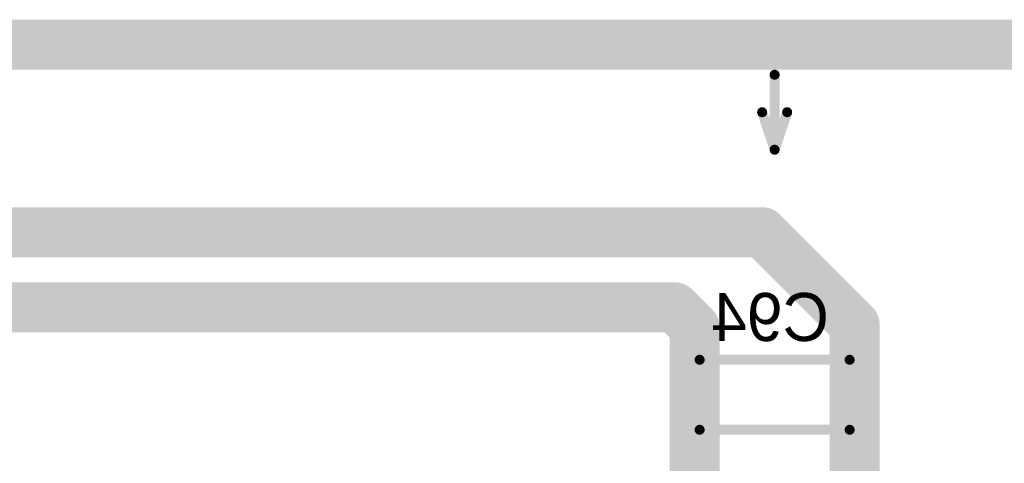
# Model space of a CAD drawing. Extents: x 74 to 326, y 70 to 232.
# Tile 124 of 138: x 113.9 to 133.59, y 221.63 to 230.5. Entities that reach past the tile are written whole.
import ezdxf

# ---------------------------------------------------------------- set-up
doc = ezdxf.new("R2010")
doc.units = 0
for name, color, linetype in [('Board', 3, 'CONTINUOUS'), ('Bot_Silk', 7, 'CONTINUOUS'), ('Bottom', 2, 'CONTINUOUS'), ('Gnd', 12, 'CONTINUOUS'), ('Pwr', 13, 'CONTINUOUS'), ('Top_Silk', 6, 'CONTINUOUS')]:
    doc.layers.add(name, color=color, linetype=linetype)

# ---------------------------------------------------------------- blocks, each defined once
blk = doc.blocks.new('UNIT_DISC')
at = {"linetype": 'CONTINUOUS', "const_width": 0.5}
blk.add_lwpolyline([(0.25, 0, 1), (-0.25, 0, 1)], format="xyb", close=True, dxfattribs=at)
blk = doc.blocks.new('1206_18485')
at = {"layer": 'Bot_Silk', "linetype": 'CONTINUOUS', "const_width": 0.2}
for points in [[(127.5, 222.3), (127.5, 223.7)], [(127.5, 223.7), (130.5, 223.7)], [(130.5, 223.7), (130.5, 222.3)], [(130.5, 222.3), (127.5, 222.3)]]:
    blk.add_lwpolyline(points, dxfattribs=at)
at = {"layer": 'Bot_Silk', "xscale": 0.2, "yscale": 0.2, "zscale": 0.2}
for p in [(127.5, 223.7), (127.5, 223.7), (130.5, 223.7), (130.5, 223.7), (127.5, 222.3), (127.5, 222.3), (130.5, 222.3), (130.5, 222.3)]:
    blk.add_blockref('UNIT_DISC', p, dxfattribs=at)
blk = doc.blocks.new('SHAPE_SQ_393_708_0_0_0_0')
blk.add_solid([(-0.5, -0.9), (0.5, -0.9), (-0.5, 0.9), (0.5, 0.9)])
blk = doc.blocks.new('SHAPE_EL_196_196_0_0_0_0')
at = {"xscale": 0.5, "yscale": 0.5, "zscale": 0.5}
blk.add_blockref('UNIT_DISC', (0, 0), dxfattribs=at)
blk = doc.blocks.new('w1000h1800140_F')
at = {"layer": 'Bottom'}
blk.add_blockref('SHAPE_SQ_393_708_0_0_0_0', (0, 0), dxfattribs=at)
at = {"layer": 'Gnd'}
blk.add_blockref('SHAPE_EL_196_196_0_0_0_0', (0, 0), dxfattribs=at)
at = {"layer": 'Pwr'}
blk.add_blockref('SHAPE_EL_196_196_0_0_0_0', (0, 0), dxfattribs=at)
blk = doc.blocks.new('w1000h1800141_F')
at = {"layer": 'Bottom'}
blk.add_blockref('SHAPE_SQ_393_708_0_0_0_0', (0, 0), dxfattribs=at)
at = {"layer": 'Gnd'}
blk.add_blockref('SHAPE_EL_196_196_0_0_0_0', (0, 0), dxfattribs=at)
at = {"layer": 'Pwr'}
blk.add_blockref('SHAPE_EL_196_196_0_0_0_0', (0, 0), dxfattribs=at)
blk = doc.blocks.new('C94')
for name, p in [('w1000h1800141_F', (127.4, 223)), ('w1000h1800140_F', (130.6, 223)), ('1206_18485', (0, 0))]:
    blk.add_blockref(name, p)
at = {"layer": 'Bot_Silk', "text_generation_flag": 2}
blk.add_text('C94', height=0.96, dxfattribs=at).set_placement((130.0875, 224.075))
blk = doc.blocks.new('2EDGR_5_0_10P_24990')
at = {"layer": 'Top_Silk', "linetype": 'CONTINUOUS', "const_width": 0.2}
for points in [[(153.9, 230.25), (104.1, 230.25)], [(129, 229.4), (129, 227.9)], [(129, 227.9), (128.75, 228.65)], [(129, 227.9), (129.25, 228.65)]]:
    blk.add_lwpolyline(points, dxfattribs=at)
at = {"layer": 'Top_Silk', "xscale": 0.2, "yscale": 0.2, "zscale": 0.2}
for p in [(129, 229.4), (128.75, 228.65), (129.25, 228.65), (129, 227.9), (129, 227.9), (129, 227.9)]:
    blk.add_blockref('UNIT_DISC', p, dxfattribs=at)
blk = doc.blocks.new('X10')
blk.add_blockref('2EDGR_5_0_10P_24990', (0, 0))

msp = doc.modelspace()

# ---------------------------------------------------------------- linework, layer by layer
at = {"layer": 'Board', "linetype": 'CONTINUOUS', "const_width": 0.2}
msp.add_lwpolyline([(325, 230), (75, 230)], dxfattribs=at)
at = {"layer": 'Bottom', "linetype": 'CONTINUOUS', "const_width": 1}
for points in [[(89.25, 226.25), (128.75, 226.25)], [(128.75, 226.25), (130.6, 224.4)], [(127, 224.75), (90, 224.75)], [(127.4, 224.35), (127, 224.75)], [(127.4, 223), (127.4, 224.35)], [(130.6, 224.4), (130.6, 223)], [(127.4, 223), (127.4, 220.9)], [(130.6, 223), (130.6, 220.9)]]:
    msp.add_lwpolyline(points, dxfattribs=at)
at = {"layer": 'Gnd', "linetype": 'CONTINUOUS', "const_width": 1}
msp.add_lwpolyline([(325, 230), (75, 230)], dxfattribs=at)
at = {"layer": 'Pwr', "linetype": 'CONTINUOUS'}
for points, const_width in [([(325, 230), (75, 230)], 1), ([(185.625, 230), (75, 230)], 0.5)]:
    msp.add_lwpolyline(points, dxfattribs=dict(at, const_width=const_width))

# ---------------------------------------------------------------- block references
for name in ['X10', 'C94']:
    msp.add_blockref(name, (0, 0))
at = {"layer": 'Bottom'}
for p in [(128.75, 226.25), (128.75, 226.25), (127, 224.75), (127, 224.75), (127.4, 224.35), (127.4, 224.35), (130.6, 224.4), (130.6, 224.4), (127.4, 223), (127.4, 223), (130.6, 223), (130.6, 223)]:
    msp.add_blockref('UNIT_DISC', p, dxfattribs=at)

doc.saveas('drawing.dxf')
